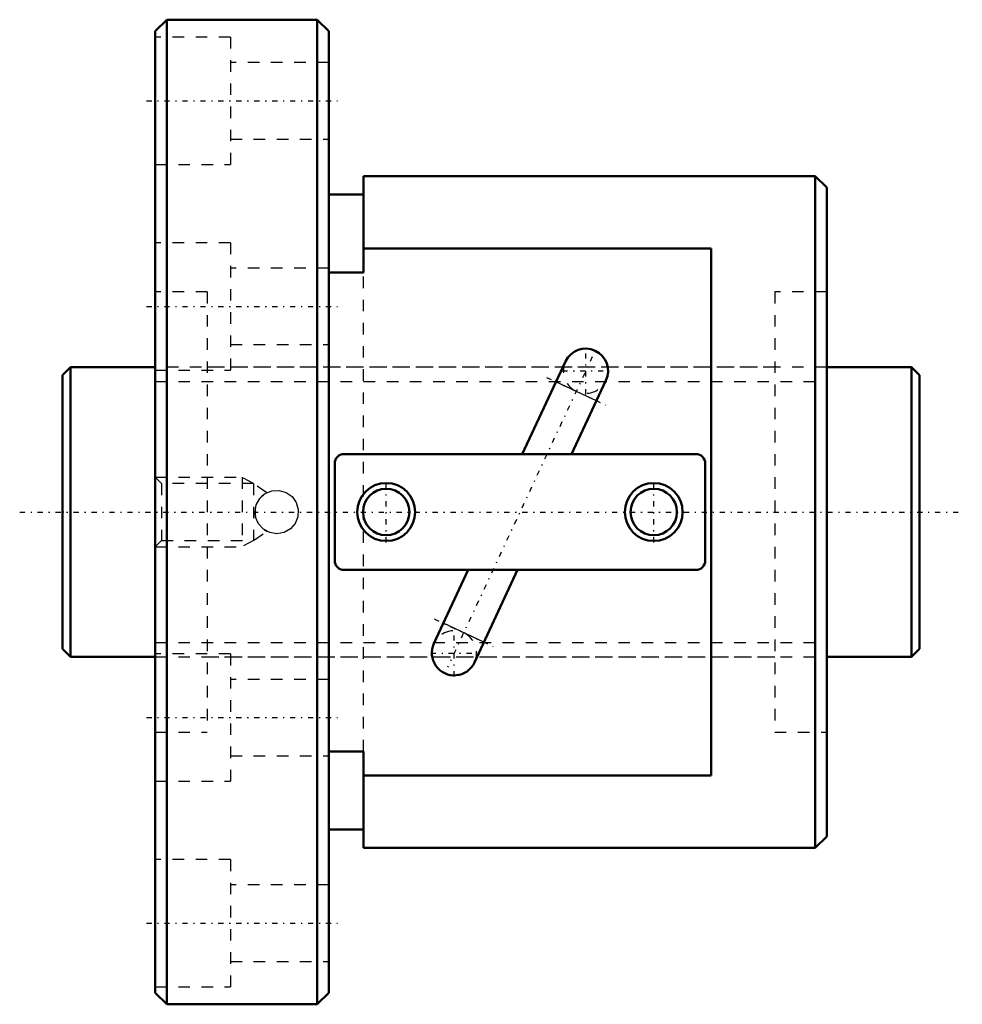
# Model space of a CAD drawing. Header units: millimetres. Extents: x -3.7 to 77.7, y -42.5 to 42.5.
import ezdxf

# ---------------------------------------------------------------- set-up
doc = ezdxf.new("R2010")
doc.units = ezdxf.units.MM
doc.linetypes.add('Center', pattern=[1.5, 0.45, -0.5, 0.05, -0.5])
doc.linetypes.add('Dashed', pattern=[2, 1, -1])
for name, color, linetype, lineweight in [('2d ConnectionPoints', 7, 'Continuous', 50), ('AM_0', 7, 'Continuous', 50), ('AM_4', 3, 'Continuous', 25), ('AM_5', 3, 'Continuous', 25), ('AM_7', 7, 'Center', 25), ('AM_9', 6, 'Dashed', 25)]:
    doc.layers.add(name, color=color, linetype=linetype, lineweight=lineweight)

# ---------------------------------------------------------------- blocks, each defined once
blk = doc.blocks.new('1_BNF_2508_2_5RR_Nut_0_in_BNF2508V_2_5RRG1_74LC0_000_rev_0')
at = {"layer": 'AM_0'}
for p, q in [((9, 42.5), (8, 41.5)), ((22, 42.5), (9, 42.5)), ((9, 42.5), (9, -42.5)), ((23, 41.5), (22, 42.5)), ((22, 42.5), (22, -42.5)), ((8, 41.5), (8, -41.5)), ((23, 41.5), (23, -41.5)), ((26, 29), (26, 20.676)), ((65, 29), (26, 29)), ((66, 28), (65, 29)), ((65, 29), (65, -29)), ((26, 27.4), (23, 27.4)), ((66, 28), (66, -28)), ((56, 22.753), (26, 22.753)), ((56, -22.753), (56, 22.753)), ((26, 20.676), (23, 20.676)), ((43.426, 12.991), (39.699, 5)), ((43.964, 5), (46.928, 11.358)), ((54.7, 5), (24.3, 5)), ((23.5, 4.2), (23.5, -4.2)), ((55.5, -4.2), (55.5, 4.2)), ((24.3, -5), (54.7, -5)), ((35.036, -5), (32.072, -11.358)), ((35.574, -12.991), (39.301, -5)), ((23, -20.676), (26, -20.676)), ((26, -20.676), (26, -29)), ((26, -22.753), (56, -22.753)), ((23, -27.4), (26, -27.4)), ((65, -29), (66, -28)), ((26, -29), (65, -29)), ((8, -41.5), (9, -42.5)), ((22, -42.5), (23, -41.5)), ((9, -42.5), (22, -42.5))]:
    blk.add_line(p, q, dxfattribs=at)
for centre, radius in [((27.95, 0), 2.5), ((27.95, 0), 2), ((51.05, 0), 2.5), ((51.05, 0), 2)]:
    blk.add_circle(centre, radius, dxfattribs=at)
for centre, radius, start, end in [((45.177, 12.175), 1.932, 335, 155), ((24.3, 4.2), 0.8, 90, 180), ((54.7, 4.2), 0.8, 360, 90), ((24.3, -4.2), 0.8, 180, 270), ((54.7, -4.2), 0.8, 270, 0), ((33.823, -12.175), 1.932, 155, 335)]:
    blk.add_arc(centre, radius, start, end, dxfattribs=at)
at = {"layer": 'AM_4'}
for p, q in [((46.111, 9.606), (42.609, 11.239)), ((36.391, -11.239), (32.889, -9.606))]:
    blk.add_line(p, q, dxfattribs=at)
at = {"layer": 'AM_5', "linetype": 'Dashed'}
for p, q in [((8, 3), (15.5, 3)), ((16.5, 2.458), (15.5, 3)), ((15.5, 3), (15.5, -3)), ((16.5, -2.459), (15.5, -3)), ((8, -3), (15.5, -3))]:
    blk.add_line(p, q, dxfattribs=at)
at = {"layer": 'AM_7'}
for p, q in [((7.25, 35.5), (23.75, 35.5)), ((7.25, 17.75), (23.75, 17.75)), ((45.177, 10.146), (45.177, 14.204)), ((45.744, 13.391), (33.256, -13.391)), ((43.148, 12.175), (47.206, 12.175)), ((41.8, 11.616), (46.92, 9.229)), ((27.95, -2.625), (27.95, 2.625)), ((51.05, -2.625), (51.05, 2.625)), ((32.08, -9.229), (37.2, -11.616)), ((33.823, -14.204), (33.823, -10.146)), ((31.794, -12.175), (35.852, -12.175)), ((7.25, -17.75), (23.75, -17.75)), ((7.25, -35.5), (23.75, -35.5))]:
    blk.add_line(p, q, dxfattribs=at)
at = {"layer": 'AM_9'}
for p, q in [((14.5, 41), (8, 41)), ((14.5, 41), (14.5, 30)), ((23, 38.8), (14.5, 38.8)), ((14.5, 32.2), (23, 32.2)), ((8, 30), (14.5, 30)), ((14.5, 23.25), (8, 23.25)), ((14.5, 23.25), (14.5, 12.25)), ((23, 21.05), (14.5, 21.05)), ((26, -20.676), (26, 20.676)), ((12.5, 19), (8, 19)), ((12.5, 19), (12.5, -19)), ((66, 19), (61.5, 19)), ((61.5, 19), (61.5, -19)), ((14.5, 14.45), (23, 14.45)), ((8, 12.25), (14.5, 12.25)), ((61.5, 12.5), (12.5, 12.5)), ((8.541, 2.458), (8, 3)), ((16.5, 2.458), (8.541, 2.458)), ((8.541, 2.458), (8.541, -2.459)), ((17.631, 1.664), (16.5, 2.458)), ((16.5, 2.458), (16.5, -2.459)), ((16.5, -2.459), (17.631, -1.664)), ((8, -3), (8.541, -2.459)), ((8.541, -2.459), (16.5, -2.459)), ((14.5, -12.25), (8, -12.25)), ((12.5, -12.5), (61.5, -12.5)), ((14.5, -12.25), (14.5, -23.25)), ((23, -14.45), (14.5, -14.45)), ((8, -19), (12.5, -19)), ((61.5, -19), (66, -19)), ((14.5, -21.05), (23, -21.05)), ((8, -23.25), (14.5, -23.25)), ((14.5, -30), (8, -30)), ((14.5, -30), (14.5, -41)), ((23, -32.2), (14.5, -32.2)), ((14.5, -38.8), (23, -38.8)), ((8, -41), (14.5, -41))]:
    blk.add_line(p, q, dxfattribs=at)
for points in [[(16.625, 0), (16.729, 0.617), (17.03, 1.164), (17.497, 1.584), (18.08, 1.827), (18.707, 1.864), (19.306, 1.693), (19.817, 1.335), (20.185, 0.823), (20.362, 0.217), (20.33, -0.408), (20.096, -0.984), (19.683, -1.454), (19.133, -1.765), (18.513, -1.875), (17.897, -1.775), (17.349, -1.48), (16.925, -1.017), (16.676, -0.436), (16.625, 0)], [(17.484, -1.576), (17.509, -1.592), (17.586, -1.637)], [(17.586, -1.637), (17.592, -1.641), (17.632, -1.662), (17.633, -1.663)]]:
    blk.add_lwpolyline(points, dxfattribs=at)
for centre, radius, start, end in [((45.177, 12.175), 1.932, 155, 335), ((18.5, 0), 1.875, 122.81067, 138.3446), ((18.5, 0), 1.875, 169.37701, 194.94687), ((18.5, 0), 1.875, 234.73642, 237.18933), ((33.823, -12.175), 1.932, 335, 155)]:
    blk.add_arc(centre, radius, start, end, dxfattribs=at)
blk = doc.blocks.new('2_BNF_2508_2_5RR000_Shaft_0_in_BNF2508V_2_5RRG1_74LC0_000_rev_0')
at = {"layer": 'AM_0'}
for p, q in [((0.7, 12.5), (0, 11.8)), ((8, 12.5), (0.7, 12.5)), ((0.7, 12.5), (0.7, -12.5)), ((73.3, 12.5), (66, 12.5)), ((74, 11.8), (73.3, 12.5)), ((73.3, 12.5), (73.3, -12.5)), ((0, 11.8), (0, -11.8)), ((74, 11.8), (74, -11.8)), ((0, -11.8), (0.7, -12.5)), ((73.3, -12.5), (74, -11.8)), ((0.7, -12.5), (8, -12.5)), ((66, -12.5), (73.3, -12.5))]:
    blk.add_line(p, q, dxfattribs=at)
at = {"layer": 'AM_5', "linetype": 'Dashed'}
for p, q in [((8, 11.273), (66, 11.273)), ((8, -11.273), (66, -11.273))]:
    blk.add_line(p, q, dxfattribs=at)
at = {"layer": 'AM_7'}
blk.add_line((-3.7, 0), (77.7, 0), dxfattribs=at)
at = {"layer": 'AM_9'}
for p, q in [((66, 12.5), (8, 12.5)), ((8, -12.5), (66, -12.5))]:
    blk.add_line(p, q, dxfattribs=at)

msp = doc.modelspace()

# ---------------------------------------------------------------- linework, layer by layer
at = {"layer": '2d ConnectionPoints'}
for p in [(0, 0), (8, 0)]:
    msp.add_point(p, dxfattribs=at)

# ---------------------------------------------------------------- block references
for name in ['1_BNF_2508_2_5RR_Nut_0_in_BNF2508V_2_5RRG1_74LC0_000_rev_0', '2_BNF_2508_2_5RR000_Shaft_0_in_BNF2508V_2_5RRG1_74LC0_000_rev_0']:
    msp.add_blockref(name, (0, 0))

doc.saveas('drawing.dxf')
